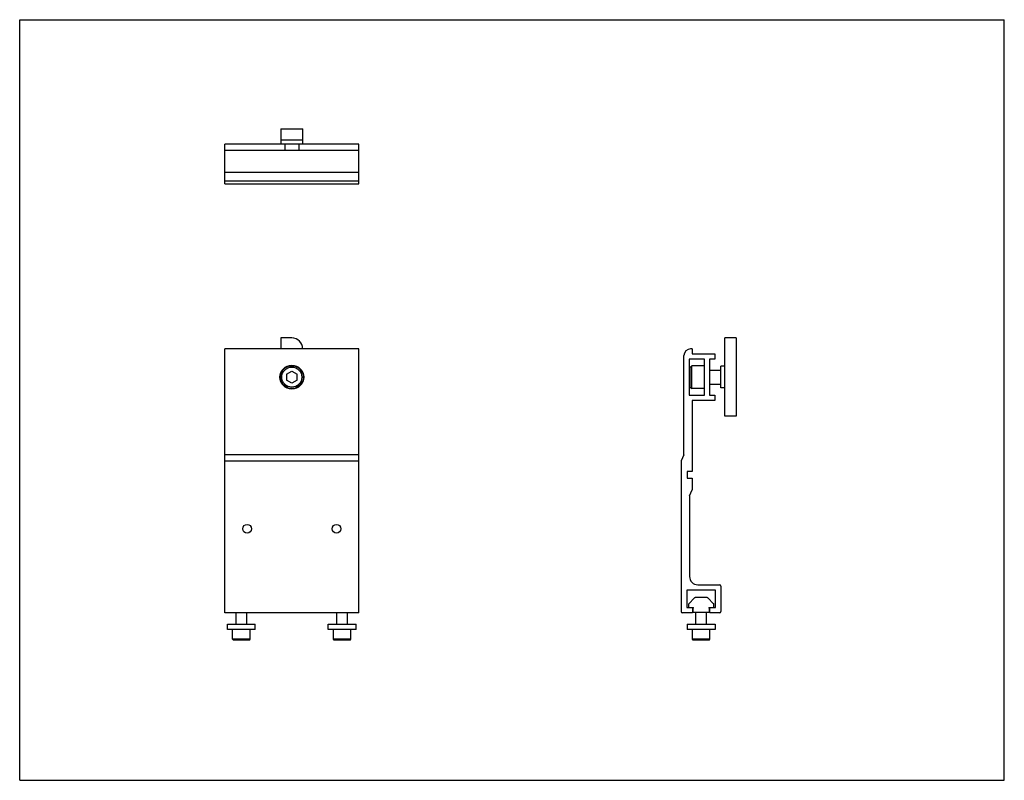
# Model space of a CAD drawing. Header units: inches. Extents: x 0 to 22, y 0 to 17.
import ezdxf

# ---------------------------------------------------------------- set-up
doc = ezdxf.new("R2010")
doc.units = ezdxf.units.IN
doc.header["$LTSCALE"] = 1.21
doc.header["$MEASUREMENT"] = 0
doc.layers.get('0').update_dxf_attribs({"linetype": 'CONTINUOUS'})
for name, color, linetype in [('350533_CAE_BL4', 7, 'CONTINUOUS'), ('350534_CAE_BL6', 7, 'CONTINUOUS'), ('605279P_BL2', 7, 'CONTINUOUS'), ('605279P_BL3', 7, 'CONTINUOUS'), ('639971M_CAE_BL7', 7, 'CONTINUOUS'), ('9206XXM_920616M_BL0', 7, 'CONTINUOUS'), ('9206XXM_920616M_BL1', 7, 'CONTINUOUS'), ('X920816M_BL5', 7, 'CONTINUOUS')]:
    doc.layers.add(name, color=color, linetype=linetype)

# ---------------------------------------------------------------- blocks, each defined once
blk = doc.blocks.new('9206XXM_920616M_BL0', base_point=(11.216, 3.446))
at = {"layer": '9206XXM_920616M_BL0', "color": 7, "linetype": 'CONTINUOUS'}
for p, q in [((7.087, 3.492), (7.087, 3.742)), ((7.323, 3.492), (7.323, 3.742)), ((15.109, 3.492), (15.109, 3.755)), ((15.345, 3.492), (15.345, 3.755)), ((7.008, 3.156), (7.008, 3.372)), ((7.402, 3.156), (7.402, 3.372)), ((15.03, 3.156), (15.03, 3.372)), ((15.424, 3.156), (15.424, 3.372)), ((7.402, 3.156), (7.008, 3.156)), ((7.028, 3.136), (7.008, 3.156)), ((7.382, 3.136), (7.028, 3.136)), ((7.382, 3.136), (7.402, 3.156)), ((15.424, 3.156), (15.03, 3.156)), ((15.05, 3.136), (15.03, 3.156)), ((15.404, 3.136), (15.05, 3.136)), ((15.404, 3.136), (15.424, 3.156))]:
    blk.add_line(p, q, dxfattribs=at)
blk = doc.blocks.new('9206XXM_920616M_BL1', base_point=(4.955, 3.439))
at = {"layer": '9206XXM_920616M_BL1', "color": 7, "linetype": 'CONTINUOUS'}
for p, q in [((4.837, 3.492), (4.837, 3.742)), ((5.073, 3.492), (5.073, 3.742)), ((4.758, 3.156), (4.758, 3.372)), ((5.152, 3.156), (5.152, 3.372)), ((5.152, 3.156), (4.758, 3.156)), ((4.778, 3.136), (4.758, 3.156)), ((5.132, 3.136), (4.778, 3.136)), ((5.132, 3.136), (5.152, 3.156))]:
    blk.add_line(p, q, dxfattribs=at)
blk = doc.blocks.new('605279P_BL2', base_point=(11.216, 3.432))
at = {"layer": '605279P_BL2', "color": 7, "linetype": 'CONTINUOUS'}
for p, q in [((6.895, 3.492), (7.515, 3.492)), ((6.895, 3.372), (6.895, 3.492)), ((7.515, 3.372), (6.895, 3.372)), ((7.515, 3.372), (7.515, 3.492)), ((14.917, 3.492), (15.537, 3.492)), ((14.917, 3.492), (14.917, 3.372)), ((15.537, 3.372), (14.917, 3.372)), ((15.537, 3.492), (15.537, 3.372))]:
    blk.add_line(p, q, dxfattribs=at)
blk = doc.blocks.new('605279P_BL3', base_point=(4.955, 3.432))
at = {"layer": '605279P_BL3', "color": 7, "linetype": 'CONTINUOUS'}
for p, q in [((4.645, 3.492), (5.265, 3.492)), ((4.645, 3.372), (4.645, 3.492)), ((5.265, 3.372), (4.645, 3.372)), ((5.265, 3.372), (5.265, 3.492))]:
    blk.add_line(p, q, dxfattribs=at)
blk = doc.blocks.new('350533_CAE_BL4', base_point=(10.123, 8.98))
at = {"layer": '350533_CAE_BL4', "color": 7, "linetype": 'CONTINUOUS'}
for p, q in [((4.58, 13.332), (4.58, 14.219)), ((5.838, 14.219), (4.58, 14.219)), ((4.58, 14.082), (7.58, 14.082)), ((7.58, 14.219), (6.323, 14.219)), ((7.58, 13.332), (7.58, 14.219)), ((7.58, 13.582), (4.58, 13.582)), ((4.58, 13.395), (7.58, 13.395)), ((4.58, 13.332), (7.58, 13.332)), ((4.58, 3.742), (4.58, 9.641)), ((7.58, 9.641), (4.58, 9.641)), ((7.58, 3.742), (7.58, 9.641)), ((14.842, 7.276), (14.842, 9.491)), ((15.029, 9.641), (14.992, 9.641)), ((15.029, 9.641), (15.029, 9.531)), ((15.029, 9.531), (15.529, 9.531)), ((15.529, 9.531), (15.529, 9.413)), ((14.96, 9.413), (14.96, 8.609)), ((15.298, 9.413), (14.96, 9.413)), ((15.298, 8.609), (15.298, 9.413)), ((15.416, 9.413), (15.416, 8.609)), ((15.529, 9.413), (15.416, 9.413)), ((14.96, 8.609), (15.298, 8.609)), ((15.416, 8.609), (15.529, 8.609)), ((15.529, 8.609), (15.529, 8.491)), ((15.029, 8.491), (15.029, 6.905)), ((15.529, 8.491), (15.029, 8.491)), ((7.58, 7.276), (4.58, 7.276)), ((14.842, 7.276), (14.779, 7.141)), ((4.58, 7.141), (7.58, 7.141)), ((14.779, 7.141), (14.779, 3.772)), ((14.914, 6.905), (14.914, 6.755)), ((15.029, 6.905), (14.914, 6.905)), ((14.914, 6.755), (15.029, 6.755)), ((15.029, 6.755), (15.029, 6.495)), ((14.966, 6.36), (15.029, 6.495)), ((14.966, 6.36), (14.966, 4.558)), ((15.548, 4.252), (14.906, 4.252)), ((14.906, 4.252), (14.906, 3.86)), ((15.154, 4.37), (15.636, 4.37)), ((15.548, 3.86), (15.548, 4.252)), ((15.666, 4.34), (15.666, 3.772)), ((7.58, 3.742), (4.58, 3.742)), ((15.03, 3.742), (14.809, 3.742)), ((14.906, 3.86), (15.03, 3.86)), ((15.03, 3.86), (15.03, 3.742)), ((15.424, 3.86), (15.548, 3.86)), ((15.424, 3.742), (15.424, 3.86)), ((15.636, 3.742), (15.424, 3.742))]:
    blk.add_line(p, q, dxfattribs=at)
for centre, radius in [((6.08, 9.011), 0.266), ((5.08, 5.623), 0.097), ((7.08, 5.623), 0.097)]:
    blk.add_circle(centre, radius, dxfattribs=at)
for centre, radius, start, end in [((14.992, 9.491), 0.15, 90, 180), ((15.154, 4.558), 0.188, 180, 270), ((15.636, 4.34), 0.03, 0, 90), ((14.809, 3.772), 0.03, 180, 270), ((15.636, 3.772), 0.03, 270, 360)]:
    blk.add_arc(centre, radius, start, end, dxfattribs=at)
blk = doc.blocks.new('X920816M_BL5', base_point=(10.745, 11.487))
at = {"layer": 'X920816M_BL5', "color": 7, "linetype": 'CONTINUOUS'}
for p, q in [((5.923, 14.219), (5.923, 14.082)), ((6.238, 14.219), (6.238, 14.082)), ((14.983, 9.236), (15.015, 9.267)), ((15.015, 8.755), (15.015, 9.267)), ((15.298, 9.267), (15.015, 9.267)), ((5.962, 9.079), (6.08, 9.148)), ((5.962, 9.079), (5.962, 8.943)), ((6.08, 9.148), (6.198, 9.079)), ((6.198, 8.943), (6.198, 9.079)), ((14.983, 8.787), (14.983, 9.236)), ((15.416, 9.169), (15.666, 9.169)), ((6.08, 8.875), (5.962, 8.943)), ((6.198, 8.943), (6.08, 8.875)), ((15.416, 8.854), (15.666, 8.854)), ((14.983, 8.787), (15.015, 8.755)), ((15.298, 8.755), (15.015, 8.755))]:
    blk.add_line(p, q, dxfattribs=at)
for radius in [0.256, 0.224]:
    blk.add_circle((6.08, 9.011), radius, dxfattribs=at)
blk = doc.blocks.new('350534_CAE_BL6', base_point=(10.922, 11.347))
at = {"layer": '350534_CAE_BL6', "color": 7, "linetype": 'CONTINUOUS'}
for p, q in [((5.838, 14.559), (5.838, 14.219)), ((5.838, 14.559), (6.323, 14.559)), ((6.323, 14.219), (6.323, 14.559)), ((6.323, 14.309), (5.838, 14.309)), ((6.323, 14.219), (5.838, 14.219)), ((5.838, 9.886), (5.838, 9.641)), ((6.08, 9.886), (5.838, 9.886)), ((15.756, 8.136), (15.756, 9.886)), ((16.006, 9.886), (15.756, 9.886)), ((16.006, 9.886), (16.006, 8.136)), ((6.323, 9.641), (6.323, 9.644)), ((15.666, 8.769), (15.666, 9.254)), ((15.756, 9.254), (15.666, 9.254)), ((15.756, 8.769), (15.666, 8.769)), ((16.006, 8.136), (15.756, 8.136))]:
    blk.add_line(p, q, dxfattribs=at)
blk.add_arc((6.08, 9.644), 0.242, 0, 90, dxfattribs=at)
blk = doc.blocks.new('639971M_CAE_BL7', base_point=(15.227, 3.919))
at = {"layer": '639971M_CAE_BL7', "color": 7, "linetype": 'CONTINUOUS'}
for p, q in [((15.081, 4.077), (14.952, 3.948)), ((15.36, 4.083), (15.095, 4.083)), ((15.503, 3.948), (15.374, 4.077)), ((14.946, 3.934), (14.946, 3.87)), ((14.956, 3.86), (15.048, 3.86)), ((15.041, 3.845), (15.048, 3.845)), ((15.041, 3.845), (15.041, 3.775)), ((15.061, 3.755), (15.394, 3.755)), ((15.406, 3.86), (15.499, 3.86)), ((15.406, 3.845), (15.414, 3.845)), ((15.414, 3.775), (15.414, 3.845)), ((15.509, 3.87), (15.509, 3.934))]:
    blk.add_line(p, q, dxfattribs=at)
for centre, radius, start, end in [((15.095, 4.063), 0.02, 90, 135), ((15.36, 4.063), 0.02, 45, 90), ((14.966, 3.934), 0.02, 135, 180), ((14.956, 3.87), 0.01, 180, 270), ((15.061, 3.775), 0.02, 180, 270), ((15.048, 3.853), 0.0075, 270, 90), ((15.394, 3.775), 0.02, 270, 360), ((15.406, 3.853), 0.0075, 90, 270), ((15.499, 3.87), 0.01, 270, 360), ((15.489, 3.934), 0.02, 0, 45)]:
    blk.add_arc(centre, radius, start, end, dxfattribs=at)

msp = doc.modelspace()

# ---------------------------------------------------------------- linework, layer by layer
at = {"color": 7, "linetype": 'CONTINUOUS'}
for p, q in [((0, 0), (0, 17)), ((0, 17), (22, 17)), ((22, 0), (22, 17)), ((0, 0), (22, 0))]:
    msp.add_line(p, q, dxfattribs=at)

# ---------------------------------------------------------------- block references
at = {"layer": '350533_CAE_BL4'}
msp.add_blockref('350533_CAE_BL4', (10.123, 8.98), dxfattribs=at)
at = {"layer": '350534_CAE_BL6'}
msp.add_blockref('350534_CAE_BL6', (10.922, 11.347), dxfattribs=at)
at = {"layer": '605279P_BL2'}
msp.add_blockref('605279P_BL2', (11.216, 3.432), dxfattribs=at)
at = {"layer": '605279P_BL3'}
msp.add_blockref('605279P_BL3', (4.955, 3.432), dxfattribs=at)
at = {"layer": '639971M_CAE_BL7'}
msp.add_blockref('639971M_CAE_BL7', (15.227, 3.919), dxfattribs=at)
at = {"layer": '9206XXM_920616M_BL0'}
msp.add_blockref('9206XXM_920616M_BL0', (11.216, 3.446), dxfattribs=at)
at = {"layer": '9206XXM_920616M_BL1'}
msp.add_blockref('9206XXM_920616M_BL1', (4.955, 3.439), dxfattribs=at)
at = {"layer": 'X920816M_BL5'}
msp.add_blockref('X920816M_BL5', (10.745, 11.487), dxfattribs=at)

doc.saveas('drawing.dxf')
